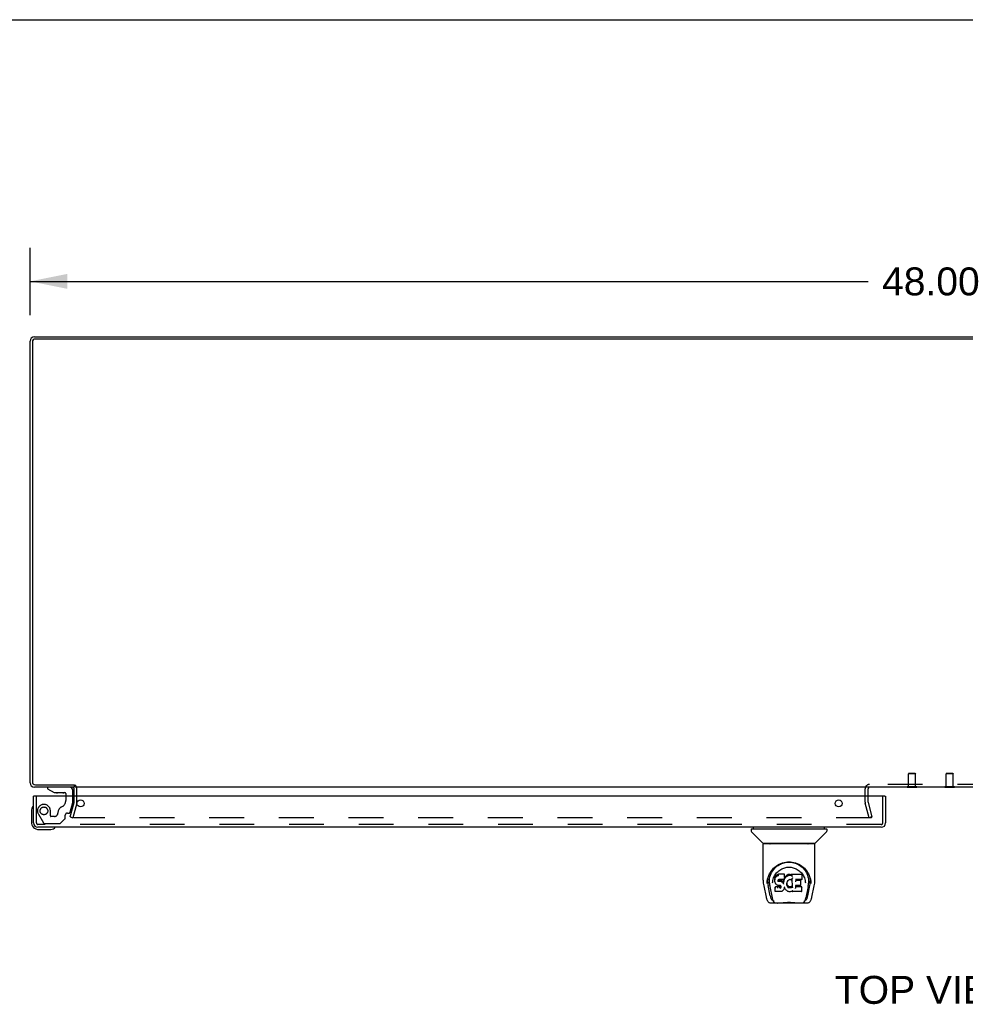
# Model space of a CAD drawing. Header units: inches. Extents: x 0 to 169, y 0 to 109.
# Tile 19 of 23: x 28 to 54, y 83 to 109. Entities that reach past the tile are written whole.
import ezdxf

# ---------------------------------------------------------------- set-up
doc = ezdxf.new("R2010")
doc.units = ezdxf.units.IN
doc.header["$LTSCALE"] = 9.280397
doc.header["$MEASUREMENT"] = 0
doc.linetypes.add('HIDDEN', pattern=[0.2, 0.1, -0.1])
doc.layers.get('0').update_dxf_attribs({"linetype": 'CONTINUOUS'})
for name, color, linetype in [('DEFAULT_2', 8, 'HIDDEN'), ('DIMENSIONS', 7, 'CONTINUOUS'), ('DOOR_ASSEMBLY_LEFT', 7, 'CONTINUOUS')]:
    doc.layers.add(name, color=color, linetype=linetype)
doc.styles.get("Standard").update_dxf_attribs({"font": 'arial.ttf'})
doc.dimstyles.new('DIMSTYLE_1', dxfattribs={"dimtxt": 0.744417, "dimasz": 0.992556, "dimexe": 0.09, "dimexo": 0.07, "dimgap": 0.0375, "dimtad": 0, "dimtih": 1, "dimtoh": 1, "dimzin": 4, "dimdsep": 46, "dimtxsty": 'Standard', "dimblk": '_FILLED', "dimblk1": '_FILLED', "dimblk2": '_FILLED', "dimcen": 0.09, "dimadec": 3, "dimazin": 1, "dimtfac": 1, "dimtdec": 3, "dimtofl": 0, "dimtmove": 0, "dimatfit": 3, "dimldrblk": '_FILLED', "dimfxl": 0, "dimtolj": 1, "dimtzin": 4, "dimarcsym": 0})

# ---------------------------------------------------------------- blocks, each defined once
blk = doc.blocks.new('_FILLED')
at = {"color": 0, "linetype": 'ByBlock'}
blk.add_solid([(0, 0), (-1, 0.2), (-1, -0.2)], dxfattribs=at)
blk = doc.blocks.new('*D8')
at = {"layer": 'DIMENSIONS', "color": 2, "linetype": 'Continuous'}
for p, q in [((28.674, 101.314), (28.674, 103.103)), ((76.674, 101.314), (76.674, 103.103)), ((28.674, 102.21), (51.001, 102.21)), ((76.674, 102.21), (54.347, 102.21))]:
    blk.add_line(p, q, dxfattribs=at)
at = {"layer": 'DIMENSIONS', "color": 2, "linetype": 'Continuous', "xscale": 0.9925558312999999, "yscale": 0.9925558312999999, "zscale": 0.9925558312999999, "rotation": 180}
blk.add_blockref('_FILLED', (28.674, 102.21), dxfattribs=at)
at = {"layer": 'DIMENSIONS', "color": 2, "linetype": 'Continuous', "xscale": 0.9925558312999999, "yscale": 0.9925558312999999, "zscale": 0.9925558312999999}
blk.add_blockref('_FILLED', (76.674, 102.21), dxfattribs=at)
at = {"layer": 'DIMENSIONS', "color": 2, "linetype": 'Continuous', "insert": (52.674, 102.582), "char_height": 0.7444, "width": 2.60131, "attachment_point": 2, "line_spacing_factor": 0.9}
blk.add_mtext('48.00', dxfattribs=at)

msp = doc.modelspace()

# ---------------------------------------------------------------- linework, layer by layer
at = {"color": 7, "linetype": 'Continuous'}
for p, q in [((0, 109.181), (168.734, 109.181)), ((29.849, 88.799), (29.849, 88.736)), ((29.924, 88.493), (29.924, 88.694)), ((52.046, 88.731), (52.046, 88.736)), ((52.302, 88.731), (52.046, 88.731)), ((52.302, 88.731), (52.302, 88.736)), ((53.046, 88.731), (53.046, 88.736)), ((53.302, 88.731), (53.046, 88.731)), ((53.302, 88.731), (53.302, 88.736))]:
    msp.add_line(p, q, dxfattribs=at)
at = {"color": 3, "linetype": 'Continuous'}
for p, q in [((28.791, 100.736), (76.557, 100.736)), ((28.674, 88.853), (28.674, 100.619)), ((28.737, 100.593), (28.737, 88.879)), ((76.531, 100.673), (28.817, 100.673)), ((29.849, 88.736), (28.791, 88.736)), ((28.817, 88.799), (29.851, 88.799)), ((29.849, 88.493), (29.849, 88.694)), ((75.472, 88.736), (29.876, 88.736)), ((50.999, 88.493), (50.999, 88.694))]:
    msp.add_line(p, q, dxfattribs=at)
for centre, radius, start, end in [((28.791, 100.619), 0.117, 90, 180), ((28.817, 100.593), 0.08, 90, 180), ((28.791, 88.853), 0.117, 180, 270), ((28.817, 88.879), 0.08, 180, 270), ((29.807, 88.694), 0.042, 0, 90), ((51.041, 88.694), 0.042, 90, 180)]:
    msp.add_arc(centre, radius, start, end, dxfattribs=at)
at = {"color": 7, "linetype": 'Continuous'}
msp.add_arc((29.807, 88.694), 0.117, 0, 17.7088, dxfattribs=at)
at = {"layer": 'DEFAULT_2', "color": 8, "linetype": 'HIDDEN'}
for p, q in [((52.09, 89.106), (52.08, 89.096)), ((52.268, 89.096), (52.08, 89.096)), ((52.08, 88.749), (52.08, 89.096)), ((52.09, 89.106), (52.258, 89.106)), ((52.258, 89.106), (52.268, 89.096)), ((52.268, 88.749), (52.268, 89.096)), ((53.09, 89.106), (53.08, 89.096)), ((53.268, 89.096), (53.08, 89.096)), ((53.08, 88.749), (53.08, 89.096)), ((53.09, 89.106), (53.258, 89.106)), ((53.258, 89.106), (53.268, 89.096)), ((53.268, 88.749), (53.268, 89.096)), ((50.924, 88.336), (50.924, 88.694)), ((54.307, 88.811), (51.041, 88.811)), ((52.302, 88.749), (52.046, 88.749)), ((52.046, 88.736), (52.046, 88.749)), ((52.302, 88.736), (52.302, 88.749)), ((53.302, 88.749), (53.046, 88.749)), ((53.046, 88.736), (53.046, 88.749)), ((53.302, 88.736), (53.302, 88.749)), ((29.849, 88.336), (29.849, 88.493)), ((29.924, 88.336), (29.924, 88.493)), ((50.999, 88.336), (50.999, 88.493)), ((29.745, 87.943), (29.848, 88.329)), ((29.921, 88.31), (29.817, 87.924)), ((51.031, 87.924), (50.927, 88.31)), ((51, 88.329), (51.103, 87.943)), ((29.745, 87.943), (29.817, 87.924)), ((51.081, 87.924), (29.842, 87.924)), ((51.103, 87.943), (51.031, 87.924))]:
    msp.add_line(p, q, dxfattribs=at)
for points in [[(29.828, 87.942), (29.827, 87.94), (29.827, 87.938), (29.827, 87.938)], [(29.827, 87.938), (29.827, 87.937), (29.828, 87.935), (29.828, 87.934), (29.829, 87.932), (29.83, 87.931), (29.831, 87.929), (29.832, 87.928), (29.833, 87.927), (29.834, 87.926), (29.836, 87.925), (29.837, 87.924)], [(29.842, 87.924), (29.841, 87.924), (29.839, 87.924), (29.837, 87.924)], [(51.096, 87.938), (51.096, 87.937), (51.096, 87.935), (51.095, 87.934), (51.095, 87.932), (51.094, 87.931), (51.093, 87.929), (51.092, 87.928), (51.09, 87.927), (51.089, 87.926), (51.088, 87.925), (51.086, 87.924), (51.084, 87.924), (51.083, 87.924), (51.081, 87.924)], [(51.096, 87.942), (51.096, 87.94), (51.096, 87.938), (51.096, 87.938)]]:
    msp.add_lwpolyline(points, dxfattribs=at)
for centre, radius, start, end in [((29.807, 88.694), 0.117, 17.7088, 56.9002), ((51.041, 88.694), 0.117, 90, 180), ((29.824, 88.336), 0.025, 345, 360), ((29.824, 88.336), 0.1, 345, 360), ((51.024, 88.336), 0.1, 180, 195), ((51.024, 88.336), 0.025, 180, 195)]:
    msp.add_arc(centre, radius, start, end, dxfattribs=at)
at = {"layer": 'DOOR_ASSEMBLY_LEFT', "color": 7, "linetype": 'Continuous'}
for p, q in [((29.143, 88.736), (29.143, 88.697)), ((29.143, 88.697), (29.319, 88.598)), ((29.812, 88.493), (29.812, 88.657)), ((28.789, 88.493), (28.769, 88.493)), ((29.319, 88.598), (29.596, 88.598)), ((29.407, 88.582), (29.406, 88.582)), ((29.547, 88.582), (29.407, 88.582)), ((29.548, 88.582), (29.547, 88.582)), ((29.627, 88.567), (29.627, 88.493)), ((51.449, 88.493), (51.469, 88.493)), ((28.755, 88.233), (28.755, 88.233)), ((28.709, 88.098), (28.709, 87.808)), ((28.909, 87.608), (29.198, 87.608)), ((29.327, 87.653), (29.33, 87.654)), ((29.33, 87.654), (29.332, 87.655)), ((47.89, 87.621), (47.89, 87.566)), ((47.898, 87.629), (49.89, 87.629)), ((47.949, 87.629), (47.949, 87.668)), ((49.838, 87.629), (49.838, 87.668)), ((49.898, 87.621), (49.898, 87.566)), ((48.196, 87.244), (47.901, 87.539)), ((49.591, 87.244), (49.886, 87.539)), ((48.205, 86.256), (48.205, 87.219)), ((49.575, 87.227), (48.212, 87.227)), ((49.57, 87.235), (48.217, 87.235)), ((48.279, 87.235), (48.277, 87.231)), ((48.277, 87.231), (48.277, 87.231)), ((49.511, 87.231), (49.508, 87.235)), ((49.511, 87.231), (49.511, 87.231)), ((49.583, 86.256), (49.583, 87.219)), ((48.461, 86.511), (48.486, 86.545)), ((48.518, 86.308), (48.517, 86.284)), ((48.523, 86.334), (48.518, 86.308)), ((48.519, 86.274), (48.518, 86.308)), ((48.533, 86.358), (48.523, 86.334)), ((48.524, 86.299), (48.523, 86.334)), ((48.548, 86.38), (48.533, 86.358)), ((48.533, 86.323), (48.533, 86.358)), ((48.558, 86.39), (48.548, 86.38)), ((48.548, 86.344), (48.548, 86.38)), ((48.569, 86.397), (48.558, 86.39)), ((48.558, 86.353), (48.558, 86.39)), ((48.592, 86.408), (48.569, 86.397)), ((48.569, 86.361), (48.569, 86.397)), ((48.618, 86.416), (48.592, 86.408)), ((48.592, 86.371), (48.592, 86.408)), ((48.77, 86.416), (48.618, 86.416)), ((48.618, 86.379), (48.618, 86.416)), ((48.77, 86.303), (48.768, 86.289)), ((48.773, 86.309), (48.769, 86.3)), ((48.772, 86.361), (48.77, 86.416)), ((48.77, 86.381), (48.77, 86.416)), ((48.771, 86.327), (48.77, 86.303)), ((48.77, 86.303), (48.77, 86.303)), ((48.771, 86.327), (48.772, 86.361)), ((48.784, 86.329), (48.773, 86.309)), ((48.773, 86.273), (48.773, 86.309)), ((48.797, 86.349), (48.784, 86.329)), ((48.784, 86.294), (48.784, 86.329)), ((48.812, 86.366), (48.797, 86.349)), ((48.798, 86.313), (48.797, 86.349)), ((48.829, 86.383), (48.812, 86.366)), ((48.813, 86.33), (48.812, 86.366)), ((48.849, 86.397), (48.829, 86.383)), ((48.83, 86.346), (48.829, 86.383)), ((48.872, 86.407), (48.849, 86.397)), ((48.849, 86.361), (48.849, 86.397)), ((48.895, 86.412), (48.872, 86.407)), ((48.872, 86.37), (48.872, 86.407)), ((48.919, 86.415), (48.895, 86.412)), ((48.895, 86.376), (48.895, 86.412)), ((48.919, 86.415), (48.943, 86.414)), ((48.919, 86.378), (48.919, 86.415)), ((48.919, 86.376), (48.919, 86.378)), ((48.942, 86.376), (48.943, 86.377)), ((48.956, 86.412), (48.943, 86.414)), ((48.943, 86.377), (48.943, 86.414)), ((48.955, 86.375), (48.956, 86.412)), ((48.968, 86.408), (48.956, 86.412)), ((48.982, 86.314), (48.966, 86.274)), ((48.98, 86.4), (48.968, 86.408)), ((48.968, 86.371), (48.968, 86.408)), ((49.229, 86.414), (48.98, 86.414)), ((48.981, 86.365), (48.98, 86.414)), ((48.983, 86.316), (48.982, 86.315)), ((48.982, 86.315), (48.982, 86.315)), ((48.982, 86.315), (48.982, 86.315)), ((48.982, 86.315), (48.982, 86.315)), ((48.986, 86.062), (48.982, 86.314)), ((48.984, 86.321), (48.983, 86.319)), ((48.983, 86.319), (48.983, 86.318)), ((48.983, 86.318), (48.983, 86.317)), ((48.983, 86.317), (48.983, 86.316)), ((48.983, 86.316), (48.983, 86.316)), ((48.984, 86.322), (48.984, 86.321)), ((49.243, 86.289), (49.245, 86.398)), ((49.245, 86.428), (49.262, 86.404)), ((49.45, 86.334), (49.463, 86.283)), ((48.22, 86.112), (48.285, 85.807)), ((48.312, 86.171), (48.315, 86.229)), ((48.312, 86.172), (48.312, 86.171)), ((48.315, 86.229), (48.324, 86.283)), ((48.326, 86.289), (48.325, 86.235)), ((48.393, 85.839), (48.337, 86.116)), ((48.373, 86.182), (48.375, 86.156)), ((48.383, 86.092), (48.445, 85.788)), ((48.458, 86.185), (48.458, 86.185)), ((48.517, 86.249), (48.517, 86.284)), ((48.517, 86.249), (48.517, 86.249)), ((48.519, 86.224), (48.517, 86.249)), ((48.523, 86.2), (48.519, 86.224)), ((48.519, 86.224), (48.519, 86.224)), ((48.532, 86.176), (48.523, 86.2)), ((48.523, 86.2), (48.523, 86.2)), ((48.531, 86.083), (48.523, 86.075)), ((48.525, 85.962), (48.523, 86.075)), ((48.593, 86.084), (48.531, 86.083)), ((48.531, 86.047), (48.531, 86.083)), ((48.546, 86.155), (48.532, 86.176)), ((48.532, 86.176), (48.532, 86.176)), ((48.564, 86.137), (48.546, 86.155)), ((48.546, 86.155), (48.546, 86.155)), ((48.564, 86.137), (48.564, 86.136)), ((48.585, 86.123), (48.564, 86.136)), ((48.598, 86.118), (48.585, 86.123)), ((48.585, 86.123), (48.585, 86.123)), ((48.653, 86.084), (48.593, 86.084)), ((48.593, 86.047), (48.593, 86.084)), ((48.593, 86.047), (48.593, 86.045)), ((48.611, 86.116), (48.598, 86.118)), ((48.598, 86.118), (48.598, 86.118)), ((48.607, 86.252), (48.606, 86.238)), ((48.609, 86.265), (48.607, 86.252)), ((48.607, 86.231), (48.607, 86.25)), ((48.608, 86.226), (48.609, 86.261)), ((48.611, 86.268), (48.609, 86.265)), ((48.611, 86.258), (48.609, 86.261)), ((48.614, 86.271), (48.611, 86.268)), ((48.615, 86.255), (48.611, 86.258)), ((48.611, 86.222), (48.611, 86.258)), ((48.658, 86.115), (48.611, 86.116)), ((48.625, 86.274), (48.614, 86.271)), ((48.627, 86.252), (48.615, 86.255)), ((48.615, 86.218), (48.615, 86.255)), ((48.639, 86.275), (48.625, 86.274)), ((48.626, 86.215), (48.627, 86.252)), ((48.65, 86.252), (48.627, 86.252)), ((48.638, 86.276), (48.639, 86.275)), ((48.751, 86.275), (48.639, 86.275)), ((48.675, 86.251), (48.65, 86.252)), ((48.65, 86.216), (48.65, 86.252)), ((48.65, 86.214), (48.65, 86.216)), ((48.667, 86.085), (48.653, 86.084)), ((48.653, 86.047), (48.653, 86.084)), ((48.653, 86.047), (48.653, 86.046)), ((48.665, 86.115), (48.658, 86.115)), ((48.67, 86.113), (48.665, 86.115)), ((48.671, 86.087), (48.667, 86.085)), ((48.667, 86.048), (48.667, 86.085)), ((48.675, 86.11), (48.67, 86.113)), ((48.676, 86.092), (48.671, 86.087)), ((48.672, 86.051), (48.671, 86.087)), ((48.7, 86.246), (48.675, 86.251)), ((48.675, 86.214), (48.675, 86.251)), ((48.679, 86.105), (48.675, 86.11)), ((48.681, 86.099), (48.676, 86.092)), ((48.676, 86.056), (48.676, 86.092)), ((48.685, 86.093), (48.679, 86.105)), ((48.685, 86.068), (48.684, 86.093)), ((48.687, 86.08), (48.685, 86.093)), ((48.687, 86.073), (48.686, 86.083)), ((48.699, 86.209), (48.7, 86.246)), ((48.712, 86.24), (48.7, 86.246)), ((48.723, 86.232), (48.712, 86.24)), ((48.712, 86.203), (48.712, 86.24)), ((48.741, 86.214), (48.723, 86.232)), ((48.723, 86.196), (48.723, 86.232)), ((48.751, 86.199), (48.741, 86.214)), ((48.741, 86.178), (48.741, 86.214)), ((48.763, 86.276), (48.751, 86.275)), ((48.751, 86.275), (48.751, 86.276)), ((48.754, 86.241), (48.751, 86.199)), ((48.751, 86.163), (48.751, 86.199)), ((48.753, 86.156), (48.752, 86.157)), ((48.758, 86.264), (48.754, 86.241)), ((48.755, 86.207), (48.754, 86.241)), ((48.763, 86.036), (48.754, 86.014)), ((48.761, 86.276), (48.758, 86.264)), ((48.759, 86.229), (48.758, 86.264)), ((48.77, 86.06), (48.763, 86.036)), ((48.763, 86.036), (48.763, 86.036)), ((48.768, 86.288), (48.764, 86.276)), ((48.765, 86.252), (48.764, 86.278)), ((48.768, 86.289), (48.768, 86.288)), ((48.77, 86.071), (48.77, 86.072)), ((48.77, 86.07), (48.77, 86.071)), ((48.77, 86.071), (48.77, 86.071)), ((48.77, 86.069), (48.77, 86.07)), ((48.77, 86.07), (48.77, 86.07)), ((48.771, 86.068), (48.77, 86.06)), ((48.77, 86.06), (48.77, 86.06)), ((48.791, 86.032), (48.771, 86.068)), ((48.804, 86.014), (48.791, 86.032)), ((48.791, 86.032), (48.791, 86.032)), ((48.836, 86.177), (48.835, 86.15)), ((48.84, 86.202), (48.836, 86.177)), ((48.837, 86.173), (48.836, 86.177)), ((48.836, 86.138), (48.837, 86.173)), ((48.839, 86.161), (48.837, 86.173)), ((48.849, 86.137), (48.839, 86.161)), ((48.839, 86.126), (48.839, 86.161)), ((48.844, 86.214), (48.84, 86.202)), ((48.849, 86.224), (48.843, 86.213)), ((48.848, 86.102), (48.849, 86.137)), ((48.863, 86.247), (48.849, 86.224)), ((48.861, 86.114), (48.849, 86.137)), ((48.869, 86.105), (48.861, 86.114)), ((48.861, 86.079), (48.861, 86.114)), ((48.87, 86.255), (48.863, 86.246)), ((48.879, 86.097), (48.869, 86.105)), ((48.869, 86.069), (48.869, 86.105)), ((48.879, 86.261), (48.87, 86.255)), ((48.878, 86.061), (48.879, 86.097)), ((48.903, 86.271), (48.879, 86.261)), ((48.889, 86.09), (48.879, 86.097)), ((48.888, 86.053), (48.889, 86.09)), ((48.9, 86.085), (48.889, 86.09)), ((48.912, 86.083), (48.9, 86.085)), ((48.9, 86.049), (48.9, 86.085)), ((48.913, 86.274), (48.903, 86.271)), ((48.912, 86.083), (48.924, 86.083)), ((48.912, 86.046), (48.912, 86.083)), ((48.924, 86.274), (48.913, 86.274)), ((48.936, 86.271), (48.924, 86.274)), ((48.937, 86.085), (48.924, 86.083)), ((48.924, 86.046), (48.924, 86.083)), ((48.925, 86.045), (48.924, 86.046)), ((48.948, 86.266), (48.936, 86.271)), ((48.948, 86.088), (48.937, 86.085)), ((48.937, 86.048), (48.937, 86.085)), ((48.96, 86.094), (48.948, 86.088)), ((48.949, 86.052), (48.948, 86.088)), ((48.97, 86.101), (48.96, 86.094)), ((48.96, 86.057), (48.96, 86.094)), ((48.971, 86.064), (48.97, 86.101)), ((48.988, 86.053), (48.988, 86.054)), ((49.07, 86.119), (49.069, 86.045)), ((49.198, 86.119), (49.07, 86.119)), ((49.23, 86.08), (49.07, 86.08)), ((49.229, 86.275), (49.071, 86.275)), ((49.072, 86.275), (49.071, 86.217)), ((49.198, 86.251), (49.071, 86.251)), ((49.209, 86.131), (49.211, 86.238)), ((49.238, 85.963), (49.24, 86.069)), ((49.327, 86.216), (49.329, 86.185)), ((49.329, 86.185), (49.329, 86.185)), ((49.403, 86.088), (49.342, 85.788)), ((49.394, 85.839), (49.451, 86.116)), ((49.462, 86.289), (49.462, 86.235)), ((49.475, 86.171), (49.475, 86.172)), ((49.502, 85.807), (49.567, 86.112)), ((48.285, 85.807), (48.285, 85.807)), ((48.532, 85.955), (48.525, 85.961)), ((48.532, 85.955), (48.532, 85.955)), ((48.678, 85.955), (48.532, 85.955)), ((48.691, 85.956), (48.678, 85.955)), ((48.703, 85.96), (48.691, 85.956)), ((48.691, 85.956), (48.691, 85.956)), ((48.723, 85.975), (48.703, 85.961)), ((48.703, 85.961), (48.703, 85.96)), ((48.741, 85.992), (48.723, 85.975)), ((48.723, 85.975), (48.723, 85.975)), ((48.748, 86.002), (48.741, 85.992)), ((48.741, 85.992), (48.741, 85.992)), ((48.754, 86.013), (48.748, 86.002)), ((48.748, 86.002), (48.748, 86.002)), ((48.754, 86.014), (48.754, 86.013)), ((48.819, 85.997), (48.804, 86.014)), ((48.804, 86.014), (48.804, 86.014)), ((48.836, 85.982), (48.819, 85.997)), ((48.819, 85.997), (48.819, 85.997)), ((48.855, 85.968), (48.836, 85.982)), ((48.836, 85.982), (48.836, 85.982)), ((48.865, 85.962), (48.855, 85.968)), ((48.855, 85.968), (48.855, 85.968)), ((48.876, 85.959), (48.865, 85.962)), ((48.865, 85.962), (48.865, 85.962)), ((48.898, 85.953), (48.876, 85.959)), ((48.921, 85.95), (48.898, 85.953)), ((48.944, 85.954), (48.921, 85.95)), ((48.921, 85.951), (48.921, 85.95)), ((48.966, 85.96), (48.944, 85.954)), ((48.985, 85.972), (48.966, 85.96)), ((48.966, 85.96), (48.966, 85.96)), ((48.99, 85.972), (48.985, 85.972)), ((48.99, 85.963), (48.99, 85.972)), ((49.23, 85.955), (48.999, 85.955)), ((48.409, 85.653), (48.623, 85.653)), ((48.452, 85.731), (48.459, 85.731)), ((48.459, 85.731), (48.462, 85.723)), ((48.463, 85.719), (48.462, 85.723)), ((49.187, 85.646), (48.6, 85.646)), ((49.164, 85.653), (49.378, 85.653)), ((49.324, 85.719), (49.326, 85.723)), ((49.326, 85.723), (49.328, 85.731)), ((49.328, 85.731), (49.335, 85.731))]:
    msp.add_line(p, q, dxfattribs=at)
at = {"layer": 'DOOR_ASSEMBLY_LEFT', "color": 8, "linetype": 'HIDDEN'}
for p, q in [((29.733, 88.736), (29.143, 88.736)), ((28.844, 87.785), (28.844, 88.493)), ((29.627, 88.493), (29.627, 88.383)), ((29.812, 88.326), (29.812, 88.493)), ((51.394, 87.785), (51.394, 88.493)), ((29.743, 88.07), (29.812, 88.326)), ((28.895, 88.02), (29.029, 87.787)), ((29.216, 87.973), (29.216, 88.106)), ((29.326, 87.957), (29.232, 87.957)), ((29.489, 87.781), (29.604, 87.896)), ((29.61, 87.91), (29.61, 87.988)), ((29.669, 88.047), (29.713, 88.047)), ((51.352, 87.743), (28.886, 87.743)), ((29.055, 87.772), (29.467, 87.772))]:
    msp.add_line(p, q, dxfattribs=at)
at = {"layer": 'DOOR_ASSEMBLY_LEFT', "color": 3, "linetype": 'Continuous'}
for p, q in [((28.769, 87.785), (28.769, 88.493)), ((51.449, 88.493), (28.789, 88.493)), ((51.469, 88.493), (51.469, 87.785)), ((51.352, 87.668), (28.886, 87.668))]:
    msp.add_line(p, q, dxfattribs=at)
at = {"layer": 'DOOR_ASSEMBLY_LEFT', "color": 7, "linetype": 'Continuous'}
for points in [[(28.755, 88.233), (28.755, 88.231), (28.754, 88.23), (28.754, 88.227)], [(29.332, 87.655), (29.333, 87.655), (29.333, 87.655)], [(48.276, 87.23), (48.275, 87.229), (48.275, 87.229), (48.274, 87.228), (48.274, 87.227), (48.275, 87.227)], [(48.277, 87.231), (48.276, 87.23), (48.276, 87.23)], [(49.511, 87.23), (49.511, 87.23), (49.511, 87.231)], [(49.513, 87.227), (49.513, 87.227), (49.513, 87.228), (49.513, 87.228), (49.512, 87.229), (49.511, 87.23)], [(48.324, 86.283), (48.337, 86.334), (48.354, 86.382), (48.374, 86.427), (48.397, 86.468), (48.423, 86.506), (48.451, 86.542), (48.482, 86.575), (48.515, 86.606), (48.551, 86.635), (48.59, 86.661), (48.631, 86.684), (48.673, 86.703), (48.717, 86.719), (48.761, 86.731), (48.805, 86.74), (48.85, 86.745), (48.894, 86.746), (48.938, 86.745), (48.982, 86.74), (49.026, 86.731), (49.071, 86.719), (49.114, 86.703), (49.157, 86.684), (49.197, 86.661), (49.236, 86.635), (49.272, 86.606), (49.306, 86.575), (49.336, 86.542), (49.364, 86.506), (49.39, 86.468), (49.413, 86.427), (49.433, 86.382), (49.45, 86.334)], [(48.486, 86.545), (48.513, 86.576), (48.542, 86.604)], [(48.525, 86.403), (48.542, 86.428), (48.561, 86.451), (48.58, 86.473), (48.601, 86.493), (48.624, 86.512), (48.647, 86.53), (48.673, 86.546), (48.699, 86.56), (48.726, 86.572), (48.753, 86.583), (48.782, 86.591), (48.81, 86.598), (48.837, 86.602), (48.865, 86.605), (48.893, 86.606), (48.921, 86.605), (48.949, 86.602), (48.977, 86.598), (49.005, 86.591), (49.033, 86.583), (49.061, 86.572), (49.088, 86.56), (49.114, 86.546), (49.139, 86.53), (49.163, 86.512), (49.186, 86.493), (49.207, 86.473), (49.227, 86.451), (49.245, 86.428)], [(48.542, 86.604), (48.571, 86.629), (48.602, 86.651), (48.633, 86.671)], [(48.633, 86.671), (48.665, 86.688), (48.697, 86.702), (48.729, 86.714)], [(48.729, 86.714), (48.762, 86.724), (48.795, 86.731), (48.827, 86.736), (48.86, 86.739), (48.892, 86.74), (48.925, 86.74), (48.957, 86.737), (48.99, 86.732), (49.022, 86.724)], [(49.022, 86.724), (49.055, 86.715), (49.087, 86.703), (49.119, 86.689)], [(49.119, 86.689), (49.151, 86.673), (49.182, 86.654), (49.213, 86.632), (49.242, 86.607), (49.271, 86.579), (49.298, 86.548), (49.324, 86.514), (49.347, 86.477), (49.368, 86.436), (49.386, 86.393), (49.399, 86.348), (49.409, 86.302), (49.414, 86.254)], [(48.373, 86.182), (48.372, 86.206), (48.373, 86.253), (48.378, 86.299), (48.387, 86.346), (48.401, 86.391), (48.418, 86.433), (48.438, 86.474), (48.461, 86.511)], [(48.466, 86.253), (48.474, 86.287), (48.484, 86.32), (48.496, 86.349)], [(48.496, 86.349), (48.51, 86.377), (48.525, 86.403)], [(48.524, 86.298), (48.524, 86.298), (48.524, 86.298), (48.524, 86.298), (48.525, 86.297), (48.525, 86.297), (48.526, 86.297)], [(48.533, 86.323), (48.534, 86.322), (48.534, 86.322), (48.534, 86.322), (48.534, 86.322), (48.535, 86.321), (48.535, 86.321)], [(48.548, 86.344), (48.548, 86.344), (48.548, 86.343), (48.549, 86.343), (48.549, 86.343), (48.549, 86.343), (48.55, 86.343)], [(48.558, 86.353), (48.558, 86.353), (48.558, 86.353), (48.558, 86.353), (48.559, 86.352), (48.559, 86.352), (48.559, 86.352)], [(48.569, 86.361), (48.569, 86.36), (48.569, 86.36), (48.569, 86.36), (48.569, 86.36), (48.57, 86.36), (48.57, 86.359)], [(48.592, 86.371), (48.592, 86.371), (48.592, 86.371), (48.592, 86.37), (48.592, 86.37), (48.593, 86.37), (48.593, 86.37)], [(48.618, 86.379), (48.618, 86.379), (48.618, 86.379), (48.618, 86.379), (48.618, 86.378), (48.618, 86.378), (48.618, 86.378)], [(48.769, 86.379), (48.769, 86.379), (48.769, 86.379), (48.769, 86.379), (48.768, 86.378), (48.768, 86.378), (48.768, 86.378)], [(48.77, 86.303), (48.77, 86.302), (48.769, 86.302), (48.769, 86.302), (48.769, 86.302), (48.768, 86.301), (48.768, 86.301)], [(48.771, 86.327), (48.771, 86.327), (48.771, 86.326), (48.77, 86.326), (48.77, 86.326), (48.77, 86.326), (48.769, 86.326)], [(48.786, 86.292), (48.786, 86.292), (48.785, 86.293), (48.785, 86.293), (48.785, 86.293), (48.784, 86.293), (48.784, 86.294)], [(48.799, 86.311), (48.799, 86.311), (48.799, 86.312), (48.798, 86.312), (48.798, 86.312), (48.798, 86.312), (48.798, 86.313)], [(48.814, 86.329), (48.814, 86.329), (48.814, 86.329), (48.813, 86.329), (48.813, 86.33), (48.813, 86.33), (48.813, 86.33)], [(48.831, 86.345), (48.831, 86.345), (48.83, 86.345), (48.83, 86.346), (48.83, 86.346), (48.83, 86.346), (48.83, 86.346)], [(48.85, 86.359), (48.85, 86.359), (48.85, 86.36), (48.85, 86.36), (48.85, 86.36), (48.849, 86.36), (48.849, 86.361)], [(48.872, 86.369), (48.872, 86.369), (48.872, 86.369), (48.872, 86.369), (48.872, 86.37), (48.872, 86.37), (48.872, 86.37)], [(48.896, 86.374), (48.895, 86.374), (48.895, 86.375), (48.895, 86.375), (48.895, 86.375), (48.895, 86.375), (48.895, 86.376)], [(48.955, 86.374), (48.955, 86.374), (48.955, 86.374), (48.955, 86.375), (48.955, 86.375), (48.955, 86.375), (48.955, 86.375)], [(48.967, 86.37), (48.967, 86.37), (48.968, 86.37), (48.968, 86.371), (48.968, 86.371), (48.968, 86.371), (48.968, 86.371)], [(48.983, 86.376), (48.983, 86.376), (48.982, 86.376), (48.982, 86.376), (48.982, 86.377), (48.982, 86.377), (48.981, 86.377)], [(48.983, 86.36), (48.983, 86.36), (48.983, 86.361), (48.982, 86.361), (48.982, 86.362), (48.982, 86.362), (48.982, 86.363)], [(48.982, 86.315), (48.982, 86.314), (48.982, 86.314)], [(48.982, 86.314), (48.982, 86.314), (48.982, 86.314), (48.982, 86.314)], [(49.262, 86.404), (49.277, 86.377), (49.291, 86.35)], [(49.291, 86.35), (49.303, 86.32), (49.313, 86.287), (49.322, 86.253), (49.327, 86.216)], [(48.205, 86.256), (48.205, 86.223), (48.209, 86.183), (48.214, 86.143), (48.22, 86.112)], [(48.325, 86.235), (48.326, 86.2), (48.33, 86.156), (48.337, 86.116)], [(48.375, 86.156), (48.376, 86.136), (48.38, 86.112), (48.383, 86.092)], [(48.458, 86.185), (48.46, 86.216), (48.466, 86.253)], [(48.517, 86.249), (48.517, 86.249), (48.518, 86.249), (48.518, 86.248), (48.518, 86.248), (48.519, 86.248), (48.519, 86.248)], [(48.519, 86.274), (48.519, 86.274), (48.519, 86.273), (48.519, 86.273), (48.52, 86.273), (48.52, 86.273), (48.521, 86.273)], [(48.519, 86.224), (48.519, 86.224), (48.519, 86.224), (48.519, 86.224), (48.519, 86.223), (48.52, 86.223), (48.52, 86.223)], [(48.523, 86.2), (48.523, 86.199), (48.524, 86.199), (48.524, 86.199), (48.524, 86.199), (48.525, 86.199)], [(48.524, 86.039), (48.524, 86.039), (48.524, 86.039), (48.524, 86.039), (48.525, 86.038), (48.525, 86.038), (48.525, 86.038)], [(48.531, 86.046), (48.531, 86.046), (48.531, 86.046), (48.531, 86.045), (48.532, 86.045), (48.532, 86.045), (48.532, 86.045)], [(48.532, 86.176), (48.533, 86.176), (48.533, 86.176), (48.534, 86.175), (48.534, 86.176)], [(48.546, 86.155), (48.546, 86.155), (48.547, 86.154), (48.547, 86.154), (48.547, 86.154), (48.548, 86.155)], [(48.564, 86.136), (48.564, 86.136), (48.564, 86.136), (48.565, 86.136), (48.565, 86.137)], [(48.585, 86.123), (48.586, 86.123), (48.586, 86.123), (48.586, 86.123)], [(48.598, 86.118), (48.598, 86.118), (48.598, 86.118), (48.598, 86.119)], [(48.604, 86.236), (48.605, 86.236), (48.605, 86.236), (48.606, 86.237), (48.606, 86.237), (48.606, 86.237), (48.606, 86.238)], [(48.605, 86.25), (48.606, 86.25), (48.606, 86.251), (48.607, 86.251), (48.607, 86.251), (48.607, 86.251), (48.607, 86.252)], [(48.605, 86.23), (48.605, 86.23), (48.606, 86.23), (48.606, 86.23), (48.606, 86.23), (48.606, 86.231), (48.607, 86.231)], [(48.606, 86.225), (48.607, 86.225), (48.607, 86.225), (48.607, 86.225), (48.608, 86.225), (48.608, 86.225), (48.608, 86.226)], [(48.607, 86.264), (48.608, 86.264), (48.608, 86.264), (48.609, 86.264), (48.609, 86.264), (48.609, 86.265)], [(48.609, 86.268), (48.61, 86.268), (48.61, 86.268), (48.611, 86.268), (48.611, 86.268)], [(48.61, 86.22), (48.61, 86.22), (48.61, 86.22), (48.61, 86.221), (48.61, 86.221), (48.611, 86.221), (48.611, 86.221)], [(48.611, 86.116), (48.611, 86.116), (48.611, 86.116), (48.611, 86.117)], [(48.613, 86.271), (48.613, 86.271), (48.613, 86.271), (48.613, 86.271), (48.614, 86.271)], [(48.614, 86.217), (48.614, 86.217), (48.614, 86.217), (48.614, 86.217), (48.614, 86.218), (48.615, 86.218), (48.615, 86.218)], [(48.625, 86.275), (48.625, 86.274), (48.625, 86.274), (48.625, 86.274)], [(48.626, 86.213), (48.626, 86.214), (48.626, 86.214), (48.626, 86.214), (48.626, 86.214), (48.626, 86.215), (48.626, 86.215)], [(48.658, 86.115), (48.658, 86.116), (48.658, 86.116), (48.658, 86.116)], [(48.665, 86.115), (48.665, 86.115), (48.665, 86.115), (48.665, 86.115)], [(48.667, 86.048), (48.667, 86.048), (48.667, 86.048), (48.667, 86.047), (48.667, 86.047), (48.667, 86.047), (48.668, 86.047)], [(48.67, 86.113), (48.67, 86.113), (48.671, 86.113), (48.671, 86.114)], [(48.672, 86.051), (48.672, 86.051), (48.672, 86.05), (48.672, 86.05), (48.672, 86.05), (48.673, 86.05), (48.673, 86.05)], [(48.674, 86.213), (48.674, 86.213), (48.674, 86.213), (48.674, 86.214), (48.674, 86.214), (48.674, 86.214), (48.675, 86.214)], [(48.675, 86.11), (48.675, 86.11), (48.675, 86.11), (48.676, 86.11), (48.676, 86.11)], [(48.676, 86.056), (48.676, 86.056), (48.677, 86.055), (48.677, 86.055), (48.677, 86.055), (48.677, 86.055), (48.678, 86.054)], [(48.679, 86.105), (48.679, 86.105), (48.679, 86.105), (48.68, 86.105), (48.68, 86.105)], [(48.685, 86.093), (48.685, 86.093), (48.685, 86.093), (48.685, 86.092), (48.686, 86.092), (48.687, 86.092)], [(48.685, 86.067), (48.685, 86.067), (48.685, 86.067), (48.685, 86.066), (48.686, 86.066), (48.686, 86.066), (48.686, 86.066)], [(48.687, 86.08), (48.687, 86.079), (48.687, 86.079), (48.688, 86.079), (48.688, 86.079), (48.689, 86.078), (48.689, 86.078)], [(48.687, 86.073), (48.687, 86.073), (48.687, 86.073), (48.687, 86.072), (48.688, 86.072), (48.688, 86.072), (48.688, 86.072)], [(48.699, 86.207), (48.699, 86.208), (48.699, 86.208), (48.699, 86.208), (48.699, 86.208), (48.699, 86.209), (48.699, 86.209)], [(48.711, 86.202), (48.711, 86.202), (48.711, 86.202), (48.712, 86.203), (48.712, 86.203), (48.712, 86.203), (48.712, 86.203)], [(48.722, 86.194), (48.722, 86.195), (48.722, 86.195), (48.722, 86.195), (48.722, 86.195), (48.723, 86.195), (48.723, 86.196)], [(48.739, 86.177), (48.74, 86.177), (48.74, 86.177), (48.74, 86.177), (48.741, 86.177), (48.741, 86.178), (48.741, 86.178)], [(48.752, 86.157), (48.752, 86.159), (48.752, 86.16), (48.751, 86.161), (48.751, 86.162)], [(48.757, 86.205), (48.756, 86.206), (48.756, 86.206), (48.756, 86.206), (48.755, 86.206), (48.755, 86.207), (48.755, 86.207)], [(48.761, 86.228), (48.76, 86.228), (48.76, 86.228), (48.759, 86.228), (48.759, 86.229), (48.759, 86.229), (48.759, 86.229)], [(48.763, 86.276), (48.763, 86.276), (48.763, 86.276), (48.763, 86.276), (48.762, 86.277)], [(48.763, 86.036), (48.763, 86.036), (48.763, 86.036), (48.763, 86.036), (48.762, 86.035), (48.762, 86.035)], [(48.764, 86.276), (48.764, 86.276), (48.764, 86.276), (48.763, 86.276)], [(48.767, 86.25), (48.766, 86.25), (48.766, 86.25), (48.765, 86.251), (48.765, 86.251), (48.765, 86.251), (48.765, 86.252)], [(48.768, 86.288), (48.768, 86.288), (48.768, 86.288), (48.767, 86.288), (48.767, 86.288), (48.766, 86.288)], [(48.77, 86.06), (48.77, 86.06), (48.77, 86.06), (48.77, 86.059), (48.769, 86.059), (48.769, 86.059), (48.768, 86.059)], [(48.77, 86.072), (48.77, 86.073), (48.769, 86.073)], [(48.771, 86.068), (48.771, 86.069), (48.771, 86.069), (48.771, 86.069), (48.771, 86.069), (48.77, 86.069), (48.77, 86.069), (48.77, 86.069)], [(48.771, 86.068), (48.771, 86.068), (48.771, 86.068), (48.771, 86.068), (48.771, 86.068)], [(48.775, 86.272), (48.775, 86.272), (48.774, 86.272), (48.774, 86.272), (48.774, 86.273), (48.773, 86.273), (48.773, 86.273)], [(48.791, 86.032), (48.791, 86.032), (48.792, 86.032), (48.792, 86.032), (48.793, 86.032)], [(48.835, 86.15), (48.835, 86.15), (48.835, 86.15), (48.835, 86.149), (48.834, 86.149), (48.834, 86.149), (48.833, 86.149)], [(48.836, 86.177), (48.836, 86.176), (48.836, 86.176), (48.836, 86.176), (48.835, 86.176), (48.835, 86.175), (48.834, 86.175)], [(48.836, 86.138), (48.836, 86.138), (48.836, 86.137), (48.836, 86.137), (48.835, 86.137), (48.835, 86.137), (48.834, 86.137)], [(48.839, 86.126), (48.839, 86.125), (48.838, 86.125), (48.838, 86.125), (48.838, 86.125), (48.837, 86.125), (48.837, 86.124)], [(48.84, 86.202), (48.84, 86.202), (48.839, 86.202), (48.839, 86.201), (48.839, 86.201), (48.838, 86.201)], [(48.843, 86.213), (48.843, 86.213), (48.843, 86.213), (48.843, 86.213), (48.842, 86.213), (48.842, 86.213)], [(48.849, 86.224), (48.849, 86.224), (48.848, 86.224), (48.848, 86.224), (48.847, 86.224)], [(48.848, 86.101), (48.848, 86.101), (48.848, 86.101), (48.848, 86.101), (48.847, 86.1), (48.847, 86.1), (48.847, 86.1)], [(48.859, 86.077), (48.859, 86.077), (48.86, 86.078), (48.86, 86.078), (48.86, 86.078), (48.861, 86.078), (48.861, 86.079)], [(48.863, 86.246), (48.863, 86.246), (48.863, 86.246), (48.862, 86.246), (48.862, 86.246), (48.861, 86.246)], [(48.867, 86.068), (48.868, 86.068), (48.868, 86.068), (48.868, 86.068), (48.868, 86.068), (48.869, 86.069), (48.869, 86.069)], [(48.87, 86.255), (48.87, 86.255), (48.87, 86.255), (48.869, 86.255), (48.869, 86.255)], [(48.877, 86.059), (48.877, 86.059), (48.877, 86.06), (48.878, 86.06), (48.878, 86.06), (48.878, 86.06), (48.878, 86.06)], [(48.879, 86.261), (48.879, 86.261), (48.878, 86.261), (48.878, 86.262)], [(48.887, 86.052), (48.888, 86.052), (48.888, 86.052), (48.888, 86.053), (48.888, 86.053), (48.888, 86.053), (48.888, 86.053)], [(48.899, 86.047), (48.899, 86.047), (48.899, 86.048), (48.899, 86.048), (48.9, 86.048), (48.9, 86.048), (48.9, 86.049)], [(48.903, 86.271), (48.902, 86.271), (48.902, 86.271), (48.902, 86.272)], [(48.912, 86.045), (48.912, 86.045), (48.912, 86.045), (48.912, 86.046), (48.912, 86.046), (48.912, 86.046), (48.912, 86.046)], [(48.913, 86.274), (48.913, 86.274), (48.913, 86.274), (48.913, 86.274)], [(48.924, 86.274), (48.925, 86.274), (48.925, 86.274), (48.925, 86.274)], [(48.936, 86.271), (48.936, 86.271), (48.936, 86.271), (48.937, 86.271)], [(48.937, 86.046), (48.937, 86.047), (48.937, 86.047), (48.937, 86.047), (48.937, 86.047), (48.937, 86.047), (48.937, 86.048)], [(48.948, 86.266), (48.948, 86.266), (48.95, 86.266), (48.952, 86.265), (48.954, 86.265), (48.956, 86.266), (48.958, 86.266), (48.96, 86.267), (48.962, 86.269), (48.964, 86.27), (48.965, 86.272), (48.966, 86.274), (48.966, 86.274)], [(48.948, 86.267), (48.948, 86.267), (48.948, 86.266), (48.948, 86.266)], [(48.949, 86.05), (48.949, 86.051), (48.949, 86.051), (48.949, 86.051), (48.949, 86.051), (48.949, 86.051), (48.949, 86.052)], [(48.961, 86.056), (48.961, 86.056), (48.961, 86.056), (48.96, 86.056), (48.96, 86.057), (48.96, 86.057), (48.96, 86.057)], [(48.986, 86.098), (48.985, 86.099), (48.984, 86.1), (48.984, 86.1), (48.983, 86.101), (48.982, 86.101), (48.981, 86.102), (48.981, 86.102), (48.98, 86.102), (48.979, 86.103), (48.978, 86.103), (48.977, 86.103), (48.977, 86.103)], [(48.988, 86.054), (48.987, 86.057), (48.987, 86.058), (48.987, 86.06)], [(49.067, 86.042), (49.067, 86.042), (49.068, 86.042), (49.068, 86.042), (49.068, 86.043), (49.068, 86.043), (49.068, 86.043)], [(49.068, 86.12), (49.069, 86.12), (49.069, 86.12), (49.069, 86.119), (49.069, 86.119), (49.07, 86.119), (49.07, 86.119)], [(49.069, 86.213), (49.069, 86.213), (49.069, 86.214), (49.07, 86.214), (49.07, 86.214), (49.07, 86.214), (49.07, 86.215)], [(49.07, 86.276), (49.07, 86.275), (49.07, 86.275), (49.071, 86.275), (49.071, 86.275), (49.071, 86.275), (49.071, 86.275)], [(49.198, 86.119), (49.2, 86.119), (49.201, 86.12), (49.203, 86.12), (49.204, 86.121), (49.206, 86.122), (49.207, 86.124), (49.208, 86.125), (49.209, 86.127), (49.209, 86.129), (49.209, 86.131)], [(49.229, 86.275), (49.23, 86.275), (49.232, 86.275), (49.235, 86.276), (49.237, 86.277), (49.238, 86.279), (49.24, 86.28), (49.241, 86.282), (49.242, 86.285), (49.243, 86.287), (49.243, 86.289)], [(49.403, 86.089), (49.404, 86.092), (49.405, 86.095), (49.405, 86.098), (49.406, 86.1), (49.406, 86.103), (49.407, 86.106), (49.407, 86.109), (49.408, 86.112), (49.408, 86.115), (49.409, 86.119), (49.409, 86.122), (49.409, 86.126), (49.41, 86.129), (49.41, 86.133), (49.411, 86.136), (49.411, 86.14), (49.412, 86.144), (49.412, 86.147), (49.412, 86.151), (49.412, 86.155), (49.414, 86.182)], [(49.414, 86.254), (49.415, 86.207), (49.414, 86.182)], [(49.451, 86.116), (49.457, 86.156), (49.461, 86.2), (49.462, 86.235)], [(49.463, 86.283), (49.472, 86.229), (49.475, 86.171)], [(49.567, 86.112), (49.573, 86.142), (49.579, 86.182), (49.582, 86.222), (49.583, 86.256)], [(48.285, 85.807), (48.288, 85.794), (48.293, 85.775), (48.298, 85.759), (48.303, 85.744), (48.308, 85.73), (48.314, 85.718), (48.321, 85.706), (48.328, 85.696), (48.336, 85.686), (48.345, 85.677), (48.355, 85.669), (48.367, 85.663), (48.379, 85.658), (48.392, 85.654)], [(48.393, 85.839), (48.397, 85.822), (48.401, 85.804), (48.407, 85.788), (48.412, 85.773), (48.418, 85.76), (48.424, 85.749), (48.431, 85.741), (48.439, 85.735), (48.446, 85.732), (48.452, 85.731)], [(48.445, 85.788), (48.447, 85.778), (48.45, 85.765), (48.453, 85.753), (48.456, 85.742), (48.459, 85.731)], [(48.525, 85.962), (48.525, 85.962), (48.525, 85.961)], [(48.525, 85.961), (48.525, 85.961), (48.526, 85.961), (48.526, 85.961), (48.527, 85.961)], [(48.532, 85.955), (48.532, 85.955), (48.532, 85.955), (48.532, 85.955), (48.533, 85.955), (48.533, 85.955), (48.533, 85.955)], [(48.678, 85.955), (48.678, 85.955), (48.678, 85.955), (48.678, 85.955), (48.678, 85.955), (48.678, 85.955), (48.678, 85.955)], [(48.691, 85.956), (48.69, 85.956), (48.69, 85.956), (48.69, 85.957)], [(48.703, 85.96), (48.702, 85.96), (48.702, 85.961), (48.702, 85.961)], [(48.723, 85.975), (48.723, 85.975), (48.723, 85.975), (48.723, 85.975), (48.722, 85.975)], [(48.741, 85.992), (48.741, 85.992), (48.741, 85.992), (48.74, 85.992), (48.74, 85.992), (48.74, 85.992)], [(48.748, 86.002), (48.748, 86.002), (48.748, 86.002), (48.747, 86.002), (48.747, 86.002)], [(48.754, 86.013), (48.754, 86.013), (48.753, 86.013), (48.753, 86.013), (48.752, 86.013)], [(48.804, 86.014), (48.804, 86.013), (48.805, 86.013), (48.805, 86.013), (48.805, 86.013), (48.806, 86.013)], [(48.819, 85.997), (48.82, 85.997), (48.82, 85.996), (48.82, 85.997), (48.821, 85.997)], [(48.836, 85.982), (48.837, 85.981), (48.837, 85.981), (48.837, 85.982), (48.838, 85.982)], [(48.855, 85.968), (48.855, 85.968), (48.855, 85.968), (48.855, 85.968), (48.856, 85.968)], [(48.865, 85.962), (48.865, 85.962), (48.866, 85.962), (48.866, 85.963)], [(48.876, 85.959), (48.876, 85.959), (48.876, 85.959), (48.877, 85.959)], [(48.898, 85.953), (48.898, 85.953), (48.898, 85.953), (48.899, 85.954)], [(48.944, 85.954), (48.944, 85.954), (48.944, 85.954), (48.944, 85.954)], [(48.965, 85.961), (48.966, 85.961), (48.966, 85.96), (48.966, 85.96)], [(48.984, 85.972), (48.984, 85.972), (48.984, 85.972), (48.984, 85.972), (48.985, 85.972), (48.985, 85.972), (48.985, 85.972)], [(48.992, 85.972), (48.992, 85.972), (48.991, 85.972), (48.991, 85.972), (48.991, 85.972), (48.991, 85.972), (48.99, 85.972)], [(48.99, 85.963), (48.99, 85.961), (48.991, 85.959), (48.992, 85.958), (48.993, 85.956), (48.995, 85.956), (48.996, 85.955), (48.998, 85.955), (48.999, 85.955)], [(49.23, 85.955), (49.231, 85.955), (49.232, 85.955), (49.234, 85.956), (49.235, 85.957), (49.236, 85.958), (49.237, 85.959), (49.238, 85.961), (49.238, 85.963)], [(49.328, 85.731), (49.331, 85.742), (49.334, 85.754), (49.337, 85.766), (49.34, 85.778), (49.342, 85.788)], [(49.335, 85.731), (49.341, 85.732), (49.348, 85.735), (49.356, 85.741), (49.363, 85.749), (49.369, 85.76), (49.375, 85.773), (49.381, 85.788), (49.386, 85.804), (49.39, 85.823), (49.394, 85.839)], [(49.394, 85.654), (49.407, 85.657), (49.42, 85.662), (49.431, 85.669), (49.441, 85.677), (49.451, 85.686), (49.459, 85.695), (49.466, 85.706), (49.473, 85.717), (49.479, 85.73), (49.484, 85.743), (49.49, 85.759), (49.495, 85.775), (49.499, 85.794), (49.502, 85.807)], [(48.392, 85.654), (48.406, 85.653), (48.409, 85.653)], [(48.499, 85.701), (48.494, 85.701), (48.489, 85.701), (48.484, 85.702), (48.48, 85.704), (48.475, 85.706), (48.472, 85.708), (48.468, 85.711), (48.465, 85.715), (48.463, 85.719), (48.463, 85.719)], [(48.463, 85.719), (48.468, 85.708), (48.475, 85.696), (48.482, 85.687), (48.488, 85.678), (48.496, 85.67), (48.503, 85.664), (48.512, 85.659), (48.521, 85.655), (48.531, 85.653), (48.538, 85.653)], [(48.623, 85.653), (48.644, 85.653), (48.668, 85.655), (48.692, 85.657), (48.718, 85.659), (48.745, 85.662), (48.773, 85.665), (48.803, 85.667), (48.832, 85.669), (48.863, 85.67), (48.893, 85.67), (48.924, 85.67), (48.954, 85.669), (48.984, 85.667), (49.013, 85.665), (49.042, 85.662), (49.069, 85.659), (49.095, 85.657), (49.119, 85.655), (49.143, 85.653), (49.164, 85.653)], [(48.623, 85.653), (48.647, 85.653), (48.676, 85.655), (48.705, 85.657), (48.735, 85.66), (48.766, 85.663), (48.797, 85.665), (48.829, 85.667), (48.861, 85.668), (48.894, 85.669), (48.926, 85.668), (48.958, 85.667), (48.989, 85.665), (49.021, 85.663), (49.052, 85.66), (49.082, 85.657), (49.111, 85.655), (49.14, 85.653), (49.164, 85.653)], [(49.249, 85.653), (49.256, 85.653), (49.266, 85.655), (49.275, 85.659), (49.284, 85.664), (49.292, 85.671), (49.299, 85.678), (49.306, 85.687), (49.312, 85.697), (49.319, 85.708), (49.324, 85.719)], [(49.288, 85.701), (49.293, 85.701), (49.298, 85.701), (49.303, 85.702), (49.308, 85.704), (49.312, 85.706), (49.316, 85.708), (49.319, 85.711), (49.322, 85.715), (49.324, 85.719), (49.324, 85.719)], [(49.378, 85.653), (49.381, 85.653), (49.394, 85.654)]]:
    msp.add_lwpolyline(points, dxfattribs=at)
at = {"layer": 'DOOR_ASSEMBLY_LEFT', "color": 3, "linetype": 'Continuous'}
for centre in [(30.019, 88.305), (50.219, 88.305)]:
    msp.add_circle(centre, 0.094, dxfattribs=at)
at = {"layer": 'DOOR_ASSEMBLY_LEFT', "color": 8, "linetype": 'HIDDEN'}
msp.add_circle((29.044, 88.106), 0.103, dxfattribs=at)
at = {"layer": 'DOOR_ASSEMBLY_LEFT', "color": 7, "linetype": 'Continuous'}
for centre, radius, start, end in [((29.733, 88.657), 0.079, 0, 90), ((29.407, 88.672), 0.09, 234.8123, 269.328), ((29.547, 88.672), 0.09, 270.672, 304.9232), ((29.596, 88.567), 0.031, 0, 90), ((28.959, 88.098), 0.25, 149.1101, 180), ((28.757, 88.218), 0.015, 96.3796, 149.1101), ((28.754, 88.218), 0.015, 0, 83.6204), ((28.909, 87.808), 0.2, 180, 270), ((29.198, 87.858), 0.25, 270, 300.8899), ((29.319, 87.653), 0.015, 6.3796, 90), ((29.319, 87.657), 0.015, 300.8899, 353.6204), ((47.898, 87.621), 0.00787, 90, 180), ((49.89, 87.621), 0.00787, 0, 90), ((47.929, 87.566), 0.0394, 180, 225), ((49.858, 87.566), 0.0394, 315, 360), ((48.217, 87.265), 0.0295, 225, 270), ((48.212, 87.219), 0.00787, 90, 180), ((48.386, 87.247), 0.0197, 270, 323.006), ((49.401, 87.247), 0.0197, 216.994, 270), ((49.57, 87.265), 0.0295, 270, 315), ((49.575, 87.219), 0.00787, 0, 90), ((48.6, 85.665), 0.0197, 220.2179, 270), ((49.187, 85.665), 0.0197, 270, 319.7821)]:
    msp.add_arc(centre, radius, start, end, dxfattribs=at)
at = {"layer": 'DOOR_ASSEMBLY_LEFT', "color": 8, "linetype": 'HIDDEN'}
for centre, radius, start, end in [((29.044, 88.106), 0.172, 0, 210), ((29.601, 88.047), 0.185, 115.7418, 180), ((29.439, 88.383), 0.188, 295.7418, 360), ((29.232, 87.973), 0.016, 180, 270), ((29.326, 88.047), 0.09, 270, 360), ((29.59, 87.91), 0.02, 315, 360), ((29.669, 87.988), 0.059, 90, 180), ((29.713, 88.078), 0.031, 270, 345), ((28.886, 87.785), 0.042, 180, 270), ((29.055, 87.802), 0.03, 210, 270), ((29.467, 87.802), 0.03, 270, 315), ((51.352, 87.785), 0.042, 270, 360)]:
    msp.add_arc(centre, radius, start, end, dxfattribs=at)
at = {"layer": 'DOOR_ASSEMBLY_LEFT', "color": 3, "linetype": 'Continuous'}
for centre, start, end in [((28.886, 87.785), 180, 270), ((51.352, 87.785), 270, 360)]:
    msp.add_arc(centre, 0.117, start, end, dxfattribs=at)
at = {"layer": 'DOOR_ASSEMBLY_LEFT', "color": 7, "linetype": 'Continuous'}
for centre, major_axis, ratio, start_param, end_param in [((48.528, 86.31), (0.004, 0.0113), 0.082603, -3.358849, -3.237788), ((48.538, 86.331), (0.00493, 0.00872), 0.139701, -3.375731, -3.231538), ((48.555, 86.352), (0.00667, 0.00805), 0.161626, -3.329134, -3.201937), ((48.768, 86.381), (-0.00006, 0.00283), 0.69468, -2.388692, -1.626091), ((48.983, 86.379), (-0.00005, 0.00283), 0.694711, -4.711973, -3.921462), ((48.983, 86.363), (-0.00119, 0.00309), 0.517372, 0.955426, 1.594301), ((49.229, 86.398), (0, 0.0161), 0.999848, -1.588252, 0), ((48.525, 86.042), (0.00133, 0.0034), 0.413699, -3.931587, -3.404362), ((48.534, 86.048), (0.00243, 0.00249), 0.565489, -3.661377, -3.398136), ((48.604, 86.24), (-0.00245, 0.00904), 0.086305, -3.009796, -2.851612), ((48.605, 86.232), (-0.00334, 0.00617), 0.202659, -3.013778, -2.795609), ((48.606, 86.227), (-0.0051, 0.00558), 0.236803, -3.069215, -2.893885), ((48.609, 86.222), (0.00537, -0.00361), 0.301523, 0.056707, 0.196496), ((48.678, 86.056), (0.00623, 0.00529), 0.230667, 2.952001, 3.091843), ((48.689, 86.074), (0.00377, 0.00659), 0.191545, -3.454301, -3.256285), ((48.689, 86.081), (0.00243, 0.00802), 0.107328, -3.463611, -3.284363), ((48.735, 86.186), (-0.00628, 0.00793), 0.164287, -3.076154, -2.942496), ((48.753, 86.161), (-0.00129, 0.00383), 0.306196, 0.760017, 1.08509), ((48.854, 86.088), (-0.00646, 0.00915), 0.140046, -3.074302, -2.951316), ((48.977, 86.092), (0, 0.0108), 0.999848, 0, 0.641022), ((48.988, 86.058), (-0.00163, 0.00422), 0.284259, 0.65996, 1.068541), ((49.067, 86.045), (0.00005, 0.00283), 0.694711, -2.361723, -1.571213), ((49.069, 86.217), (0.00005, 0.00283), 0.694711, -2.361723, -1.571213), ((49.198, 86.238), (0, 0.0133), 0.999848, -1.588252, 0), ((49.23, 86.069), (0, 0.0104), 0.999848, -1.588252, 0)]:
    msp.add_ellipse(centre, major_axis=major_axis, ratio=ratio, start_param=start_param, end_param=end_param, dxfattribs=at)

# ---------------------------------------------------------------- texts
at = {"layer": 'DIMENSIONS', "color": 2, "linetype": 'Continuous', "insert": (52.658, 83.71), "char_height": 0.7444, "width": 5.07255, "attachment_point": 2, "line_spacing_factor": 0.9}
msp.add_mtext('TOP VIEW', dxfattribs=at)

# ---------------------------------------------------------------- dimensions: what is measured, and where the dimension line sits
at = {"layer": 'DIMENSIONS', "color": 2, "linetype": 'Continuous'}
dim = msp.add_linear_dim(base=(76.674, 102.21), p1=(28.674, 101.244), p2=(76.674, 101.244), dimstyle='DIMSTYLE_1', dxfattribs=at)
dim.commit()
dim.dimension.update_dxf_attribs({"geometry": '*D8', "text_midpoint": (52.655, 102.206), "dimtype": 160})

doc.saveas('drawing.dxf')
